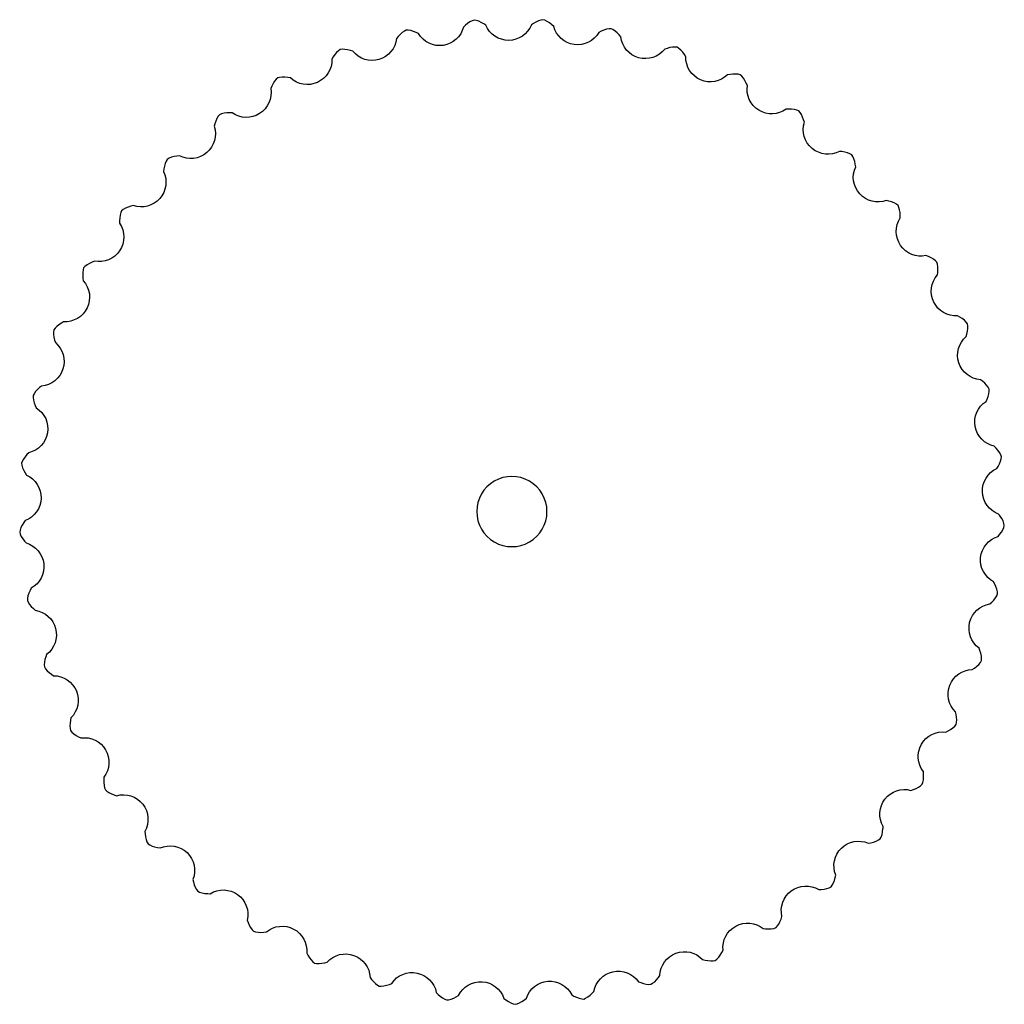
# Model space of a CAD drawing. Extents: x 64 to 1966, y -49 to 641.
# Tile 7 of 8: x 1443 to 1670, y 117 to 344. Entities that reach past the tile are written whole.
import ezdxf

# ---------------------------------------------------------------- set-up
doc = ezdxf.new("R2010")
doc.units = 0
doc.layers.get('0').update_dxf_attribs({"linetype": 'CONTINUOUS'})

msp = doc.modelspace()

# ---------------------------------------------------------------- linework, layer by layer
at = {"color": 7}
for p, q in [((1545.792262, 342.348908), (1545.355802, 341.952442)), ((1546.313735, 342.769856), (1545.792262, 342.348908)), ((1546.840399, 343.123154), (1546.313735, 342.769856)), ((1547.373548, 343.390346), (1546.840399, 343.123154)), ((1547.823875, 343.525736), (1547.373548, 343.390346)), ((1548.289565, 343.4606), (1547.823875, 343.525736)), ((1548.85722, 343.277829), (1548.289565, 343.4606)), ((1549.431597, 343.00897), (1548.85722, 343.277829)), ((1550.011156, 342.672458), (1549.431597, 343.00897)), ((1550.495802, 342.351916), (1550.011156, 342.672458)), ((1561.461644, 342.749468), (1560.974255, 342.417603)), ((1562.036627, 343.093745), (1561.461644, 342.749468)), ((1562.607335, 343.370306), (1562.036627, 343.093745)), ((1563.172481, 343.560698), (1562.607335, 343.370306)), ((1563.637268, 343.632098), (1563.172481, 343.560698)), ((1564.089361, 343.502783), (1563.637268, 343.632098)), ((1564.626056, 343.242789), (1564.089361, 343.502783)), ((1565.157424, 342.896609), (1564.626056, 343.242789)), ((1565.68451, 342.482712), (1565.157424, 342.896609)), ((1566.119828, 342.097841), (1565.68451, 342.482712)), ((1530.788933, 340.260917), (1530.33112, 339.77149)), ((1531.261303, 340.684073), (1530.788933, 340.260917)), ((1531.752078, 341.022865), (1531.261303, 340.684073)), ((1532.179178, 341.219612), (1531.752078, 341.022865)), ((1532.649403, 341.21992), (1532.179178, 341.219612)), ((1533.23697, 341.11793), (1532.649403, 341.21992)), ((1533.843175, 340.931626), (1533.23697, 341.11793)), ((1534.463927, 340.679048), (1533.843175, 340.931626)), ((1534.988468, 340.429075), (1534.463927, 340.679048)), ((1577.03428, 340.965373), (1576.505447, 340.70457)), ((1577.651581, 341.226278), (1577.03428, 340.965373)), ((1578.255226, 341.42072), (1577.651581, 341.226278)), ((1578.841369, 341.530605), (1578.255226, 341.42072)), ((1579.311569, 341.536625), (1578.841369, 341.530605)), ((1579.741266, 341.345649), (1579.311569, 341.536625)), ((1580.236553, 341.013493), (1579.741266, 341.345649)), ((1580.714571, 340.596728), (1580.236553, 341.013493)), ((1581.178924, 340.113504), (1580.714571, 340.596728)), ((1581.556442, 339.671793), (1581.178924, 340.113504)), ((1515.764395, 335.615759), (1515.379154, 335.06738)), ((1516.173277, 336.100539), (1515.764395, 335.615759)), ((1516.612124, 336.504335), (1516.173277, 336.100539)), ((1517.007686, 336.758609), (1516.612124, 336.504335)), ((1517.473291, 336.824357), (1517.007686, 336.758609)), ((1518.069334, 336.805133), (1517.473291, 336.824357)), ((1518.695569, 336.705009), (1518.069334, 336.805133)), ((1519.345433, 336.541281), (1518.695569, 336.705009)), ((1519.899657, 336.366743), (1519.345433, 336.541281)), ((1592.854669, 337.203803), (1592.207066, 337.031348)), ((1593.479501, 337.312342), (1592.854669, 337.203803)), ((1594.075234, 337.339582), (1593.479501, 337.312342)), ((1594.541696, 337.280104), (1594.075234, 337.339582)), ((1594.940632, 337.031185), (1594.541696, 337.280104)), ((1595.384871, 336.63333), (1594.940632, 337.031185)), ((1595.800235, 336.154094), (1595.384871, 336.63333)), ((1596.192818, 335.610947), (1595.800235, 336.154094)), ((1596.505187, 335.120995), (1596.192818, 335.610947)), ((1607.349983, 331.104613), (1606.684681, 331.023966)), ((1607.983841, 331.125137), (1607.349983, 331.104613)), ((1608.577566, 331.069202), (1607.983841, 331.125137)), ((1609.03121, 330.945383), (1608.577566, 331.069202)), ((1609.391621, 330.643365), (1609.03121, 330.945383)), ((1501.532556, 328.924796), (1501.227382, 328.328138)), ((1501.86999, 329.461763), (1501.532556, 328.924796)), ((1502.248369, 329.922706), (1501.86999, 329.461763)), ((1502.604694, 330.229556), (1502.248369, 329.922706)), ((1503.056617, 330.359464), (1502.604694, 330.229556)), ((1503.649535, 330.423381), (1503.056617, 330.359464)), ((1504.283609, 330.411386), (1503.649535, 330.423381)), ((1504.949935, 330.339695), (1504.283609, 330.411386)), ((1505.523057, 330.243989), (1504.949935, 330.339695)), ((1609.776167, 330.187556), (1609.391621, 330.643365)), ((1610.120791, 329.655177), (1609.776167, 330.187556)), ((1610.433961, 329.062679), (1610.120791, 329.655177)), ((1610.675103, 328.534021), (1610.433961, 329.062679)), ((1501.227382, 328.328138), (1500.989914, 327.788424)), ((1489.250538, 321.759535), (1488.940387, 321.40608)), ((1489.679984, 321.951074), (1489.250538, 321.759535)), ((1490.258237, 322.096887), (1489.679984, 321.951074)), ((1490.887809, 322.173255), (1490.258237, 322.096887)), ((1491.557627, 322.194996), (1490.887809, 322.173255)), ((1492.138492, 322.179984), (1491.557627, 322.194996)), ((1620.185335, 323.060153), (1619.596144, 323.036993)), ((1620.855386, 323.047423), (1620.185335, 323.060153)), ((1621.485931, 322.979531), (1620.855386, 323.047423)), ((1622.066094, 322.84151), (1621.485931, 322.979531)), ((1622.498091, 322.655761), (1622.066094, 322.84151)), ((1622.812962, 322.306523), (1622.498091, 322.655761)), ((1623.130328, 321.801631), (1622.812962, 322.306523)), ((1623.397507, 321.226471), (1623.130328, 321.801631)), ((1488.370423, 320.31826), (1488.151258, 319.684937)), ((1488.629841, 320.896964), (1488.370423, 320.31826)), ((1488.940387, 321.40608), (1488.629841, 320.896964)), ((1623.625169, 320.596154), (1623.397507, 321.226471)), ((1623.790389, 320.039081), (1623.625169, 320.596154)), ((1632.446253, 313.294915), (1631.859572, 313.35398)), ((1633.108012, 313.189055), (1632.446253, 313.294915)), ((1633.722971, 313.034069), (1633.108012, 313.189055)), ((1634.278279, 312.816648), (1633.722971, 313.034069)), ((1634.680221, 312.572585), (1634.278279, 312.816648)), ((1476.710534, 310.572842), (1476.53418, 309.963667)), ((1476.947202, 311.120225), (1476.710534, 310.572842)), ((1477.205144, 311.513404), (1476.947202, 311.120225)), ((1477.603754, 311.762846), (1477.205144, 311.513404)), ((1478.156084, 311.987718), (1477.603754, 311.762846)), ((1478.768902, 312.150962), (1478.156084, 311.987718)), ((1479.429176, 312.265712), (1478.768902, 312.150962)), ((1480.006477, 312.331687), (1479.429176, 312.265712)), ((1634.943423, 312.182924), (1634.680221, 312.572585)), ((1635.187433, 311.638777), (1634.943423, 312.182924)), ((1635.371965, 311.03203), (1635.187433, 311.638777)), ((1635.509689, 310.376163), (1635.371965, 311.03203)), ((1476.53418, 309.963667), (1476.405289, 309.306005)), ((1635.595771, 309.801517), (1635.509689, 310.376163)), ((1643.22879, 301.918322), (1642.65604, 302.058463)), ((1643.869376, 301.721393), (1643.22879, 301.918322)), ((1644.456781, 301.482329), (1643.869376, 301.721393)), ((1644.976425, 301.189741), (1644.456781, 301.482329)), ((1466.502248, 299.265341), (1466.344064, 298.690349)), ((1466.70296, 299.690593), (1466.502248, 299.265341)), ((1467.062974, 299.993084), (1466.70296, 299.690593)), ((1467.578635, 300.292637), (1467.062974, 299.993084)), ((1468.162769, 300.539579), (1467.578635, 300.292637)), ((1468.800647, 300.745106), (1468.162769, 300.539579)), ((1469.363147, 300.890783), (1468.800647, 300.745106)), ((1645.340488, 300.892113), (1644.976425, 301.189741)), ((1645.546898, 300.469613), (1645.340488, 300.892113)), ((1645.712804, 299.896803), (1645.546898, 300.469613)), ((1645.811096, 299.270279), (1645.712804, 299.896803)), ((1645.856201, 298.601627), (1645.811096, 299.270279)), ((1466.254207, 298.062557), (1466.2181, 297.393359)), ((1466.2181, 297.393359), (1466.220683, 296.803718)), ((1466.344064, 298.690349), (1466.254207, 298.062557)), ((1645.86147, 298.020593), (1645.856201, 298.601627)), ((1459.878913, 287.857411), (1459.275847, 287.565109)), ((1460.415665, 288.079955), (1459.878913, 287.857411)), ((1652.93002, 288.867641), (1652.323076, 289.151806)), ((1653.478438, 288.549153), (1652.93002, 288.867641)), ((1653.952305, 288.187091), (1653.478438, 288.549153)), ((1654.271403, 287.841692), (1653.952305, 288.187091)), ((1654.417004, 287.394578), (1654.271403, 287.841692)), ((1457.732204, 285.480761), (1457.730594, 284.846573)), ((1457.808826, 286.072172), (1457.732204, 285.480761)), ((1457.9484, 286.521219), (1457.808826, 286.072172)), ((1458.262813, 286.870871), (1457.9484, 286.521219)), ((1458.731765, 287.239274), (1458.262813, 286.870871)), ((1459.275847, 287.565109), (1458.731765, 287.239274)), ((1654.387676, 284.925611), (1654.463323, 285.501724)), ((1654.501575, 286.804252), (1654.417004, 287.394578)), ((1654.463323, 285.501724), (1654.511716, 286.170146)), ((1654.511716, 286.170146), (1654.501575, 286.804252)), ((1457.730594, 284.846573), (1457.787973, 284.178862)), ((1457.787973, 284.178862), (1457.872592, 283.595319)), ((1453.338181, 274.148553), (1452.837625, 273.853473)), ((1660.113592, 274.877983), (1659.552102, 275.243852)), ((1660.612346, 274.48627), (1660.113592, 274.877983)), ((1661.031212, 274.061782), (1660.612346, 274.48627)), ((1451.111862, 272.261609), (1451.036141, 271.797508)), ((1451.374552, 272.651616), (1451.111862, 272.261609)), ((1451.787668, 273.081699), (1451.374552, 272.651616)), ((1452.281107, 273.480086), (1451.787668, 273.081699)), ((1452.837625, 273.853473), (1452.281107, 273.480086)), ((1661.299135, 273.675335), (1661.031212, 274.061782)), ((1661.163526, 271.331428), (1661.304475, 271.98661)), ((1661.381093, 273.212307), (1661.299135, 273.675335)), ((1661.304475, 271.98661), (1661.382683, 272.615957)), ((1661.382683, 272.615957), (1661.381093, 273.212307)), ((1451.036141, 271.797508), (1451.042574, 271.201188)), ((1451.042574, 271.201188), (1451.129241, 270.572948)), ((1451.129241, 270.572948), (1451.278988, 269.919721)), ((1661.008437, 270.77145), (1661.163526, 271.331428)), ((1447.314698, 258.558656), (1446.881506, 258.095474)), ((1447.813834, 259.005863), (1447.314698, 258.558656)), ((1448.268451, 259.367735), (1447.813834, 259.005863)), ((1665.280269, 260.024711), (1664.775163, 260.465165)), ((1665.719654, 259.567397), (1665.280269, 260.024711)), ((1666.075366, 259.088745), (1665.719654, 259.567397)), ((1666.286899, 258.668771), (1666.075366, 259.088745)), ((1666.303617, 258.198844), (1666.286899, 258.668771)), ((1446.32641, 257.189312), (1446.316016, 256.719188)), ((1446.316016, 256.719188), (1446.405379, 256.129567)), ((1446.532266, 257.612081), (1446.32641, 257.189312)), ((1446.405379, 256.129567), (1446.578636, 255.519503)), ((1446.881506, 258.095474), (1446.532266, 257.612081)), ((1665.594887, 255.833604), (1665.8264, 256.366548)), ((1665.8264, 256.366548), (1666.057161, 256.995738)), ((1666.057161, 256.995738), (1666.222196, 257.608076)), ((1666.222196, 257.608076), (1666.303617, 258.198844)), ((1446.578636, 255.519503), (1446.817838, 254.893473)), ((1446.817838, 254.893473), (1447.060026, 254.35586)), ((1667.890597, 245.103392), (1667.47914, 245.52575)), ((1668.329488, 244.596929), (1667.890597, 245.103392)), ((1444.108768, 242.572288), (1443.830203, 242.044995)), ((1444.473283, 243.091251), (1444.108768, 242.572288)), ((1444.905322, 243.603572), (1444.473283, 243.091251)), ((1445.305151, 244.025192), (1444.905322, 243.603572)), ((1668.700951, 244.082914), (1668.329488, 244.596929)), ((1668.986586, 243.559415), (1668.700951, 244.082914)), ((1668.925918, 242.07272), (1669.088766, 242.646407)), ((1669.137611, 243.114088), (1668.986586, 243.559415)), ((1669.088766, 242.646407), (1669.137611, 243.114088)), ((1443.830203, 242.044995), (1443.685189, 241.59769)), ((1443.685189, 241.59769), (1443.740324, 241.130695)), ((1443.740324, 241.130695), (1443.910877, 240.559248)), ((1443.910877, 240.559248), (1444.167353, 239.979235)), ((1668.057755, 240.402822), (1668.361187, 240.89836)), ((1668.361187, 240.89836), (1668.677267, 241.48931)), ((1668.677267, 241.48931), (1668.925918, 242.07272)), ((1444.167353, 239.979235), (1444.491353, 239.392588)), ((1444.491353, 239.392588), (1444.806005, 238.893913)), ((1564.56983, 230.507887), (1564.569829, 230.507887)), ((1669.2019, 228.894918), (1668.837766, 229.457535)), ((1669.49821, 228.334208), (1669.2019, 228.894918)), ((1443.523425, 226.814282), (1443.320956, 226.253351)), ((1443.812166, 227.378925), (1443.523425, 226.814282)), ((1444.1687, 227.946388), (1443.812166, 227.378925)), ((1444.50596, 228.419552), (1444.1687, 227.946388)), ((1669.441223, 226.312268), (1669.682328, 226.857708)), ((1669.708209, 227.776051), (1669.49821, 228.334208)), ((1669.682328, 226.857708), (1669.795786, 227.31404)), ((1669.795786, 227.31404), (1669.708209, 227.776051)), ((1443.320956, 226.253351), (1443.239605, 225.790217)), ((1443.239605, 225.790217), (1443.359198, 225.335441)), ((1443.359198, 225.335441), (1443.60762, 224.793292)), ((1443.60762, 224.793292), (1443.942323, 224.254617)), ((1668.349104, 224.779447), (1668.71855, 225.227932)), ((1668.71855, 225.227932), (1669.113798, 225.769142)), ((1669.113798, 225.769142), (1669.441223, 226.312268)), ((1443.942323, 224.254617), (1444.344815, 223.718772)), ((1667.880524, 213.224303), (1667.598235, 213.832121)), ((1668.095916, 212.627811), (1667.880524, 213.224303)), ((1445.136869, 211.128167), (1445.014436, 210.544518)), ((1445.344217, 211.727501), (1445.136869, 211.128167)), ((1445.618306, 212.339061), (1445.344217, 211.727501)), ((1445.886432, 212.854557), (1445.618306, 212.339061)), ((1667.758083, 210.633479), (1668.072752, 211.140056)), ((1668.072752, 211.140056), (1668.248616, 211.576156)), ((1668.22619, 212.045859), (1668.095916, 212.627811)), ((1668.248616, 211.576156), (1668.22619, 212.045859)), ((1445.014436, 210.544518), (1444.998334, 210.074569)), ((1444.998334, 210.074569), (1445.180055, 209.640863)), ((1445.180055, 209.640863), (1445.501512, 209.138564)), ((1445.501512, 209.138564), (1445.907926, 208.651713)), ((1445.907926, 208.651713), (1446.381077, 208.177098)), ((1666.463265, 209.267569), (1666.891531, 209.660273)), ((1666.891531, 209.660273), (1667.358256, 210.141207)), ((1667.358256, 210.141207), (1667.758083, 210.633479)), ((1446.381077, 208.177098), (1446.820994, 207.784472)), ((1449.419697, 197.633165), (1449.225923, 197.085369)), ((1664.19613, 198.531283), (1663.992034, 199.08448)), ((1664.39108, 197.890092), (1664.19613, 198.531283)), ((1664.52136, 197.269429), (1664.39108, 197.890092)), ((1664.569374, 196.67501), (1664.52136, 197.269429)), ((1448.917696, 195.819257), (1448.877683, 195.224249)), ((1448.877683, 195.224249), (1448.927142, 194.756632)), ((1449.039615, 196.441616), (1448.917696, 195.819257)), ((1449.225923, 197.085369), (1449.039615, 196.441616)), ((1662.915695, 194.498388), (1663.444811, 194.909687)), ((1663.444811, 194.909687), (1663.909258, 195.341523)), ((1663.909258, 195.341523), (1664.291366, 195.799376)), ((1664.291366, 195.799376), (1664.526212, 196.206757)), ((1664.526212, 196.206757), (1664.569374, 196.67501)), ((1448.927142, 194.756632), (1449.167455, 194.352437)), ((1449.167455, 194.352437), (1449.55569, 193.899764)), ((1449.55569, 193.899764), (1450.025906, 193.474214)), ((1450.025906, 193.474214), (1450.560506, 193.070068)), ((1450.560506, 193.070068), (1451.050784, 192.742487)), ((1662.436942, 194.16911), (1662.915695, 194.498388)), ((1658.697669, 183.852833), (1658.572549, 184.429051)), ((1658.801485, 183.19075), (1658.697669, 183.852833)), ((1454.826434, 181.818791), (1454.792318, 181.185522)), ((1454.921335, 182.482209), (1454.826434, 181.818791)), ((1455.036986, 183.051642), (1454.921335, 182.482209)), ((1658.41177, 181.134258), (1658.701027, 181.50499)), ((1658.701027, 181.50499), (1658.808937, 181.96268)), ((1658.844117, 182.557995), (1658.801485, 183.19075)), ((1658.808937, 181.96268), (1658.844117, 182.557995)), ((1454.792318, 181.185522), (1454.835503, 180.590735)), ((1454.835503, 180.590735), (1454.949559, 180.134552)), ((1454.949559, 180.134552), (1455.243788, 179.767736)), ((1455.243788, 179.767736), (1455.691244, 179.373501)), ((1455.691244, 179.373501), (1456.216109, 179.017533)), ((1456.216109, 179.017533), (1456.801752, 178.691723)), ((1656.348504, 179.777943), (1656.868424, 180.037388)), ((1656.868424, 180.037388), (1657.449632, 180.371045)), ((1657.449632, 180.371045), (1657.96966, 180.73404)), ((1657.96966, 180.73404), (1658.41177, 181.134258)), ((1456.801752, 178.691723), (1457.33285, 178.435563)), ((1651.209873, 170.08247), (1651.166165, 170.670494)), ((1651.220534, 169.412382), (1651.209873, 170.08247)), ((1462.593689, 168.813814), (1462.59204, 168.143645)), ((1462.59204, 168.143645), (1462.646389, 167.511791)), ((1462.628962, 169.3938), (1462.593689, 168.813814)), ((1650.548404, 167.430142), (1650.886442, 167.757009)), ((1650.886442, 167.757009), (1651.057, 168.195226)), ((1651.057, 168.195226), (1651.17469, 168.779852)), ((1651.17469, 168.779852), (1651.220534, 169.412382)), ((1462.646389, 167.511791), (1462.771933, 166.928802)), ((1462.771933, 166.928802), (1462.948368, 166.492933)), ((1462.948368, 166.492933), (1463.290784, 166.170635)), ((1463.290784, 166.170635), (1463.788752, 165.84251)), ((1463.788752, 165.84251), (1464.358049, 165.563054)), ((1464.358049, 165.563054), (1464.983338, 165.32192)), ((1648.316456, 166.374178), (1648.867423, 166.558738)), ((1648.867423, 166.558738), (1649.489411, 166.80826)), ((1649.489411, 166.80826), (1650.054896, 167.095349)), ((1650.054896, 167.095349), (1650.548404, 167.430142)), ((1472.047859, 156.925475), (1472.093647, 156.346224)), ((1472.093647, 156.346224), (1472.185284, 155.682347)), ((1641.662354, 156.203175), (1641.795783, 156.823169)), ((1641.795783, 156.823169), (1641.878484, 157.488219)), ((1472.185284, 155.682347), (1472.327042, 155.064206)), ((1472.327042, 155.064206), (1472.532499, 154.504364)), ((1472.532499, 154.504364), (1472.767879, 154.097291)), ((1472.767879, 154.097291), (1473.151817, 153.825785)), ((1638.49713, 154.218701), (1639.068422, 154.324786)), ((1639.068422, 154.324786), (1639.719083, 154.485316)), ((1639.719083, 154.485316), (1640.31902, 154.69091)), ((1640.31902, 154.69091), (1640.85432, 154.953762)), ((1640.85432, 154.953762), (1641.234558, 155.230403)), ((1641.234558, 155.230403), (1641.464445, 155.640617)), ((1641.464445, 155.640617), (1641.662354, 156.203175)), ((1473.151817, 153.825785), (1473.690606, 153.570158)), ((1473.690606, 153.570158), (1474.293256, 153.372651)), ((1474.293256, 153.372651), (1474.946018, 153.220887)), ((1474.946018, 153.220887), (1475.527149, 153.121041)), ((1483.110347, 145.889348), (1483.236305, 145.322106)), ((1483.236305, 145.322106), (1483.419445, 144.677444)), ((1630.21798, 144.543215), (1630.492255, 145.072754)), ((1630.492255, 145.072754), (1630.710673, 145.668145)), ((1630.710673, 145.668145), (1630.885126, 146.315213)), ((1483.419445, 144.677444), (1483.645851, 144.085047)), ((1483.645851, 144.085047), (1483.927225, 143.559248)), ((1483.927225, 143.559248), (1484.216967, 143.188895)), ((1484.216967, 143.188895), (1484.634955, 142.973465)), ((1484.634955, 142.973465), (1485.204076, 142.79531)), ((1485.204076, 142.79531), (1485.82835, 142.683599)), ((1627.08165, 143.548108), (1627.662146, 143.573651)), ((1627.662146, 143.573651), (1628.328817, 143.642064)), ((1628.328817, 143.642064), (1628.951529, 143.762162)), ((1628.951529, 143.762162), (1629.518201, 143.947958)), ((1629.518201, 143.947958), (1629.933239, 144.168986)), ((1629.933239, 144.168986), (1630.21798, 144.543215)), ((1485.82835, 142.683599), (1486.495881, 142.624159)), ((1486.495881, 142.624159), (1487.085252, 142.606162)), ((1495.601108, 136.500224), (1495.804785, 135.956033)), ((1495.804785, 135.956033), (1496.075862, 135.343133)), ((1617.881809, 135.605231), (1618.180963, 136.164429)), ((1618.180963, 136.164429), (1618.443772, 136.780922)), ((1618.443772, 136.780922), (1618.643014, 137.335886)), ((1496.075862, 135.343133), (1496.382511, 134.78801)), ((1496.382511, 134.78801), (1496.734323, 134.306487)), ((1496.734323, 134.306487), (1497.072788, 133.980064)), ((1497.072788, 133.980064), (1497.516691, 133.824902)), ((1497.516691, 133.824902), (1498.105068, 133.727688)), ((1498.105068, 133.727688), (1498.738813, 133.703946)), ((1498.738813, 133.703946), (1499.40812, 133.737986)), ((1499.40812, 133.737986), (1499.99426, 133.80219)), ((1614.292206, 134.570087), (1614.870608, 134.514593)), ((1614.870608, 134.514593), (1615.540311, 134.489557)), ((1615.540311, 134.489557), (1616.173678, 134.521822)), ((1616.173678, 134.521822), (1616.760692, 134.626943)), ((1616.760692, 134.626943), (1617.291341, 134.820478)), ((1617.061628, 134.675117), (1617.135248, 134.721476)), ((1617.135248, 134.721476), (1617.536505, 135.119018)), ((1617.291341, 134.820478), (1617.365432, 134.867809)), ((1617.536505, 135.119018), (1617.881809, 135.605231)), ((1509.277023, 128.940853), (1509.554455, 128.430304)), ((1509.554455, 128.430304), (1509.908192, 127.861095)), ((1509.908192, 127.861095), (1510.289115, 127.354052)), ((1510.289115, 127.354052), (1510.704519, 126.926178)), ((1510.704519, 126.926178), (1511.08512, 126.650037)), ((1600.377728, 127.459387), (1600.942777, 127.323935)), ((1600.942777, 127.323935), (1601.60248, 127.205938)), ((1601.60248, 127.205938), (1602.234173, 127.14974)), ((1602.234173, 127.14974), (1602.830104, 127.172142)), ((1602.830104, 127.172142), (1603.28999, 127.270209)), ((1603.28999, 127.270209), (1603.66685, 127.551455)), ((1603.66685, 127.551455), (1604.076462, 127.984881)), ((1604.076462, 127.984881), (1604.450531, 128.497002)), ((1604.450531, 128.497002), (1604.796581, 129.070919)), ((1511.08512, 126.650037), (1511.546297, 126.558165)), ((1511.546297, 126.558165), (1512.142478, 126.543782)), ((1512.142478, 126.543782), (1512.773359, 126.608471)), ((1512.773359, 126.608471), (1513.431415, 126.735331)), ((1523.871906, 123.358368), (1524.217693, 122.891399)), ((1524.217693, 122.891399), (1524.647207, 122.37696)), ((1524.647207, 122.37696), (1525.094988, 121.927866)), ((1585.609047, 122.354408), (1586.149747, 122.141634)), ((1588.878974, 121.987823), (1589.344919, 122.360024)), ((1589.344919, 122.360024), (1589.786621, 122.815101)), ((1589.786621, 122.815101), (1590.209178, 123.335271)), ((1525.094988, 121.927866), (1525.565898, 121.56197)), ((1525.565898, 121.56197), (1525.981226, 121.341485)), ((1525.981226, 121.341485), (1526.450701, 121.31469)), ((1526.450701, 121.31469), (1527.043081, 121.38342)), ((1527.043081, 121.38342), (1527.65882, 121.535282)), ((1527.65882, 121.535282), (1528.292817, 121.75249)), ((1574.965491, 119.685617), (1575.373231, 120.111563)), ((1586.149747, 122.141634), (1586.786606, 121.932973)), ((1586.786606, 121.932973), (1587.40433, 121.789409)), ((1587.40433, 121.789409), (1587.99758, 121.728654)), ((1587.99758, 121.728654), (1588.466638, 121.761763)), ((1588.466638, 121.761763), (1588.878974, 121.987823)), ((1539.101685, 119.861427), (1539.509096, 119.447126)), ((1539.509096, 119.447126), (1540.006025, 118.997471)), ((1540.006025, 118.997471), (1540.511951, 118.615067)), ((1540.511951, 118.615067), (1541.029201, 118.318269)), ((1541.029201, 118.318269), (1541.471174, 118.157732)), ((1541.471174, 118.157732), (1541.939808, 118.196537)), ((1541.939808, 118.196537), (1542.516858, 118.347041)), ((1542.516858, 118.347041), (1543.105469, 118.583119)), ((1543.105469, 118.583119), (1543.703066, 118.886449)), ((1543.703066, 118.886449), (1544.212418, 119.183506)), ((1554.669928, 118.518093), (1555.131033, 118.164525)), ((1555.131033, 118.164525), (1555.685707, 117.788405)), ((1558.262627, 117.493746), (1558.812654, 117.809445)), ((1558.812654, 117.809445), (1559.36222, 118.192992)), ((1559.36222, 118.192992), (1559.825273, 118.558046)), ((1570.273619, 119.354513), (1570.779443, 119.06856)), ((1570.779443, 119.06856), (1571.381065, 118.773296)), ((1571.381065, 118.773296), (1571.972797, 118.545158)), ((1571.972797, 118.545158), (1572.551818, 118.40243)), ((1572.551818, 118.40243), (1573.020919, 118.369937)), ((1573.020919, 118.369937), (1573.460703, 118.536411)), ((1573.460703, 118.536411), (1573.973915, 118.840142)), ((1573.973915, 118.840142), (1574.474653, 119.229317)), ((1574.474653, 119.229317), (1574.965491, 119.685617)), ((1555.685707, 117.788405), (1556.23993, 117.480134)), ((1556.23993, 117.480134), (1556.793452, 117.258212)), ((1556.793452, 117.258212), (1557.253465, 117.160748)), ((1557.253465, 117.160748), (1557.712139, 117.264396)), ((1557.712139, 117.264396), (1558.262627, 117.493746))]:
    msp.add_line(p, q, dxfattribs=at)
for points in [[(1555.756991, 338.881245), (1553.462511, 338.866862), (1551.385602, 340.236945), (1550.495802, 342.351916)], [(1560.974255, 342.417603), (1560.11104, 340.291643), (1558.051471, 338.895629), (1555.756991, 338.881245)], [(1540.681479, 337.724397), (1538.41133, 337.390824), (1536.163955, 338.458523), (1534.988468, 340.429075)], [(1545.355802, 341.952442), (1544.796865, 339.727035), (1542.951627, 338.057971), (1540.681479, 337.724397)], [(1570.846792, 337.92873), (1568.57264, 338.233817), (1566.706622, 339.879616), (1566.119828, 342.097841)], [(1576.505447, 340.70457), (1575.354757, 338.719436), (1573.120944, 337.623644), (1570.846792, 337.92873)], [(1529.954086, 339.318138), (1529.710305, 337.0366), (1528.115314, 335.126972), (1525.913683, 334.480701)], [(1530.33112, 339.77149), (1530.33112, 339.77149), (1529.954086, 339.318138), (1529.954086, 339.318138)], [(1585.657175, 334.885391), (1583.447614, 335.504008), (1581.828807, 337.39349), (1581.556442, 339.671793)], [(1525.913683, 334.480701), (1523.712052, 333.83443), (1521.337953, 334.578964), (1519.899657, 336.366743)], [(1591.647082, 336.846683), (1590.231313, 335.041013), (1587.866735, 334.266773), (1585.657175, 334.885391)], [(1592.207066, 337.031348), (1592.207066, 337.031348), (1591.647082, 336.846683), (1591.647082, 336.846683)], [(1515.068882, 334.565967), (1515.145002, 332.272705), (1513.831303, 330.159681), (1511.741041, 329.213292)], [(1515.379154, 335.06738), (1515.379154, 335.06738), (1515.068882, 334.565967), (1515.068882, 334.565967)], [(1599.899874, 329.810462), (1597.797912, 330.730571), (1596.457824, 332.826959), (1596.505187, 335.120995)], [(1606.104447, 330.919033), (1604.451155, 329.327973), (1602.001836, 328.890353), (1599.899874, 329.810462)], [(1606.684681, 331.023966), (1606.684681, 331.023966), (1606.104447, 330.919033), (1606.104447, 330.919033)], [(1511.741041, 329.213292), (1509.650779, 328.266903), (1507.196166, 328.673781), (1505.523057, 330.243989)], [(1613.29767, 322.80272), (1611.344218, 324.006411), (1610.308933, 326.268902), (1610.675103, 328.534021)], [(1500.989914, 327.788424), (1501.384454, 325.528073), (1500.377616, 323.252781), (1498.439408, 322.024694)], [(1498.439408, 322.024694), (1496.501201, 320.796607), (1494.013849, 320.857909), (1492.138492, 322.179984)], [(1619.596144, 323.036993), (1617.737509, 321.691511), (1615.251121, 321.599029), (1613.29767, 322.80272)], [(1488.151258, 319.684937), (1488.151258, 319.684937), (1487.991214, 319.117426), (1487.991214, 319.117426)], [(1625.58979, 313.998565), (1623.82287, 315.46241), (1623.112538, 317.846966), (1623.790389, 320.039081)], [(1487.991214, 319.117426), (1488.696494, 316.933982), (1488.016113, 314.540708), (1486.267685, 313.054826)], [(1486.267685, 313.054826), (1484.519257, 311.568945), (1482.04758, 311.283478), (1480.006477, 312.331687)], [(1631.859572, 313.35398), (1629.831771, 312.280264), (1627.356709, 312.53472), (1625.58979, 313.998565)], [(1476.325786, 308.721744), (1477.328079, 306.657705), (1476.987399, 304.193032), (1475.462781, 302.478276)], [(1476.405289, 309.306005), (1476.405289, 309.306005), (1476.325786, 308.721744), (1476.325786, 308.721744)], [(1636.536983, 303.56936), (1634.990987, 305.264866), (1634.619434, 307.725075), (1635.595771, 309.801517)], [(1475.462781, 302.478276), (1473.938163, 300.76352), (1471.53027, 300.136841), (1469.363147, 300.890783)], [(1642.65604, 302.058463), (1640.49854, 301.277411), (1638.082979, 301.873853), (1636.536983, 303.56936)], [(1466.220683, 296.803718), (1467.500481, 294.899259), (1467.506133, 292.411158), (1466.235, 290.500905)], [(1645.926174, 291.718095), (1644.631193, 293.612262), (1644.60565, 296.100238), (1645.86147, 298.020593)], [(1466.235, 290.500905), (1464.963868, 288.590651), (1462.666625, 287.634956), (1460.415665, 288.079955)], [(1651.775404, 289.370294), (1649.5302, 288.89711), (1647.221156, 289.823929), (1645.926174, 291.718095)], [(1652.323076, 289.151806), (1652.323076, 289.151806), (1651.775404, 289.370294), (1651.775404, 289.370294)], [(1457.872592, 283.595319), (1459.404984, 281.887507), (1459.756857, 279.424407), (1458.763952, 277.355837)], [(1653.574612, 278.675444), (1652.55585, 280.731403), (1652.876816, 283.198721), (1654.387676, 284.925611)], [(1659.040167, 275.536436), (1656.750958, 275.380328), (1654.593374, 276.619484), (1653.574612, 278.675444)], [(1458.763952, 277.355837), (1457.771046, 275.287266), (1455.629167, 274.021158), (1453.338181, 274.148553)], [(1659.552102, 275.243852), (1659.552102, 275.243852), (1659.040167, 275.536436), (1659.040167, 275.536436)], [(1451.278988, 269.919721), (1451.278988, 269.919721), (1451.443998, 269.353634), (1451.443998, 269.353634)], [(1659.33343, 264.695266), (1658.610717, 266.873001), (1659.271943, 269.271638), (1661.008437, 270.77145)], [(1451.443998, 269.353634), (1453.199158, 267.87571), (1453.890405, 265.485552), (1453.195051, 263.298927)], [(1453.195051, 263.298927), (1452.499697, 261.112302), (1450.554871, 259.560423), (1448.268451, 259.367735)], [(1664.308929, 260.826148), (1662.020273, 260.990156), (1660.056143, 262.51753), (1659.33343, 264.695266)], [(1664.775163, 260.465165), (1664.775163, 260.465165), (1664.308929, 260.826148), (1664.308929, 260.826148)], [(1447.060026, 254.35586), (1449.003793, 253.136591), (1450.020958, 250.865896), (1449.63669, 248.603777)], [(1663.09054, 250.049669), (1662.677942, 252.306793), (1663.666559, 254.590061), (1665.594887, 255.833604)], [(1667.47914, 245.52575), (1665.235582, 246.006681), (1663.503137, 247.792545), (1663.09054, 250.049669)], [(1449.63669, 248.603777), (1449.252423, 246.341657), (1447.542503, 244.534213), (1445.305151, 244.025192)], [(1664.772812, 235.023713), (1664.678361, 237.316294), (1665.975126, 239.439753), (1668.057755, 240.402822)], [(1444.806005, 238.893913), (1446.900544, 237.957029), (1448.22383, 235.849995), (1448.158128, 233.556411)], [(1560.53117, 237.506333), (1558.031238, 238.950008), (1554.950941, 238.950008), (1552.451009, 237.506333)], [(1552.451009, 237.506333), (1549.951076, 236.062657), (1548.41147, 233.394729), (1548.412349, 230.507887)], [(1564.56983, 230.507887), (1564.570709, 233.394729), (1563.031102, 236.062657), (1560.53117, 237.506333)], [(1448.158128, 233.556411), (1448.092427, 231.262827), (1446.650696, 229.234998), (1444.50596, 228.419552)], [(1668.489095, 229.933046), (1666.334304, 230.721539), (1664.867263, 232.731133), (1664.772812, 235.023713)], [(1548.412349, 230.507887), (1548.41147, 227.621045), (1549.951076, 224.953116), (1552.451009, 223.509441)], [(1560.53117, 223.509441), (1563.031102, 224.953116), (1564.570709, 227.621045), (1564.56983, 230.507887)], [(1668.837766, 229.457535), (1668.837766, 229.457535), (1668.489094, 229.933046), (1668.489095, 229.933046)], [(1664.347502, 219.909863), (1664.573036, 222.193277), (1666.15271, 224.115596), (1668.349104, 224.779447)], [(1444.344815, 223.718772), (1444.344815, 223.718772), (1444.725808, 223.268741), (1444.725808, 223.268741)], [(1444.725808, 223.268741), (1446.930352, 222.632479), (1448.534002, 220.730116), (1448.788146, 218.449709)], [(1552.451009, 223.509441), (1554.950941, 222.065766), (1558.031238, 222.065766), (1560.53117, 223.509441)], [(1667.319135, 214.35153), (1665.295051, 215.432239), (1664.121969, 217.626448), (1664.347502, 219.909863)], [(1448.788146, 218.449709), (1449.042289, 216.169301), (1447.896807, 213.960557), (1445.886432, 212.854557)], [(1667.598235, 213.832121), (1667.598235, 213.832121), (1667.319135, 214.35153), (1667.319135, 214.35153)], [(1661.822891, 205.002291), (1662.36402, 207.232095), (1664.195856, 208.915858), (1666.463265, 209.267569)], [(1446.820994, 207.784472), (1449.092635, 207.461215), (1450.945436, 205.80055), (1451.514478, 203.577705)], [(1663.992034, 199.08448), (1662.138054, 200.436369), (1661.281763, 202.772487), (1661.822891, 205.002291)], [(1451.514478, 203.577705), (1452.083519, 201.35486), (1451.256583, 199.008191), (1449.419697, 197.633165)], [(1451.050784, 192.742487), (1453.345306, 192.738526), (1455.411195, 191.351883), (1456.284058, 189.229867)], [(1657.248117, 190.591156), (1658.094308, 192.723949), (1660.142651, 194.136383), (1662.436942, 194.16911)], [(1658.572549, 184.429051), (1656.924759, 186.025808), (1656.401926, 188.458363), (1657.248117, 190.591156)], [(1456.284058, 189.229867), (1457.156922, 187.10785), (1456.664627, 184.668932), (1455.036986, 183.051642)], [(1650.712222, 176.956955), (1651.847005, 178.951224), (1654.071986, 180.064839), (1656.348504, 179.777943)], [(1457.33285, 178.435563), (1459.605593, 178.750978), (1461.844361, 177.665346), (1463.004057, 175.685459)], [(1651.166165, 170.670494), (1649.756637, 172.481039), (1649.577438, 174.962685), (1650.712222, 176.956955)], [(1463.004057, 175.685459), (1464.163754, 173.705573), (1464.015681, 171.221875), (1462.628962, 169.3938)], [(1465.544917, 165.142167), (1467.751645, 165.770816), (1470.119716, 165.007326), (1471.543673, 163.208106)], [(1642.342418, 164.365062), (1643.743707, 166.181993), (1646.10202, 166.975112), (1648.316456, 166.374178)], [(1464.983338, 165.32192), (1464.983338, 165.32192), (1465.544917, 165.142167), (1465.544917, 165.142167)], [(1471.543673, 163.208106), (1472.967631, 161.408887), (1473.166663, 158.928753), (1472.047859, 156.925475)], [(1641.917039, 158.076603), (1640.773207, 160.065697), (1640.94113, 162.548131), (1642.342418, 164.365062)], [(1641.878484, 157.488219), (1641.878484, 157.488219), (1641.917038, 158.076603), (1641.917039, 158.076603)], [(1632.301618, 153.060563), (1633.942137, 154.66479), (1636.387879, 155.121977), (1638.49713, 154.218701)], [(1475.527149, 153.121041), (1477.62491, 154.05069), (1480.076192, 153.624201), (1481.736694, 152.040668)], [(1481.736694, 152.040668), (1483.397197, 150.457135), (1483.939461, 148.028838), (1483.110347, 145.889348)], [(1631.005192, 146.892506), (1630.149321, 149.021432), (1630.661099, 151.456337), (1632.301618, 153.060563)], [(1630.885126, 146.315213), (1630.885126, 146.315213), (1631.005192, 146.892506), (1631.005192, 146.892506)], [(1487.085252, 142.606162), (1489.033215, 143.818715), (1491.519998, 143.73753), (1493.384726, 142.400505)], [(1618.643014, 137.335886), (1618.091762, 139.563208), (1618.937431, 141.903191), (1620.78525, 143.263489)], [(1620.78525, 143.263489), (1622.633069, 144.623787), (1625.118638, 144.736144), (1627.08165, 143.548108)], [(1493.384726, 142.400505), (1495.249454, 141.06348), (1496.124394, 138.734283), (1495.601108, 136.500224)], [(1608.01747, 135.164529), (1610.036623, 136.254422), (1612.51364, 136.01976), (1614.292206, 134.570087)], [(1499.99426, 133.80219), (1501.754511, 135.274047), (1504.228391, 135.539745), (1506.26105, 134.475252)], [(1506.26105, 134.475252), (1508.293708, 133.410758), (1509.484295, 131.225997), (1509.277023, 128.940853)], [(1605.071119, 129.592753), (1604.835214, 131.875119), (1605.998317, 134.074636), (1608.01747, 135.164529)], [(1514.002915, 126.880484), (1515.541193, 128.582996), (1517.954019, 129.190406), (1520.115045, 128.419164)], [(1594.246789, 128.921317), (1596.397975, 129.719592), (1598.818227, 129.14248), (1600.377728, 127.459387)], [(1604.796581, 129.070919), (1604.796581, 129.070919), (1605.071119, 129.592753), (1605.071119, 129.592753)], [(1513.431415, 126.735331), (1513.431415, 126.735331), (1514.002915, 126.880484), (1514.002915, 126.880484)], [(1520.115045, 128.419164), (1522.27607, 127.647922), (1523.75913, 125.65012), (1523.871906, 123.358368)], [(1590.55367, 123.813819), (1590.637705, 126.106805), (1592.095602, 128.123043), (1594.246789, 128.921317)], [(1528.838554, 121.975768), (1530.124918, 123.875798), (1532.429727, 124.813098), (1534.677058, 124.350118)], [(1575.373231, 120.111563), (1575.775571, 122.370538), (1577.499886, 124.164254), (1579.741235, 124.655372)], [(1579.741235, 124.655372), (1581.982585, 125.146491), (1584.298964, 124.238161), (1585.609047, 122.354408)], [(1534.677058, 124.350118), (1536.924389, 123.887138), (1538.671056, 122.115181), (1539.101685, 119.861427)], [(1544.212418, 119.183506), (1545.22183, 121.244072), (1547.373762, 122.493017), (1549.663657, 122.347311)], [(1549.663657, 122.347311), (1551.953551, 122.201605), (1553.929828, 120.689981), (1554.669928, 118.518093)], [(1559.825273, 118.558046), (1560.538086, 120.739042), (1562.495256, 122.275324), (1564.783144, 122.449727)], [(1564.783144, 122.449727), (1567.071031, 122.624131), (1569.238453, 121.402263), (1570.273619, 119.354513)], [(1590.209178, 123.335271), (1590.209178, 123.335271), (1590.55367, 123.813819), (1590.55367, 123.813819)], [(1528.292817, 121.75249), (1528.292817, 121.75249), (1528.838554, 121.975768), (1528.838554, 121.975768)]]:
    msp.add_open_spline(points, degree=3, dxfattribs=at)

doc.saveas('drawing.dxf')
